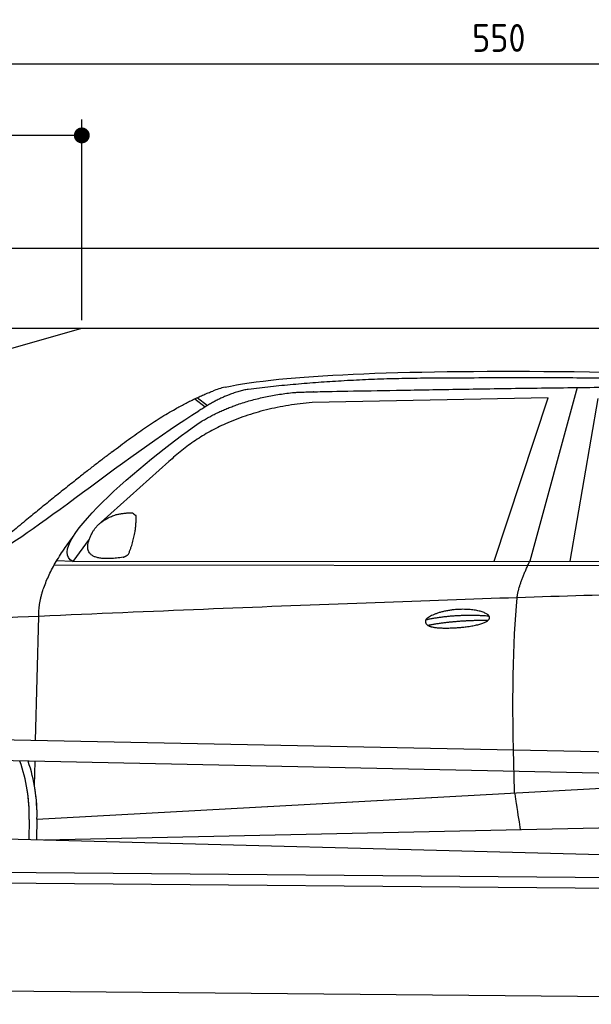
# Model space of a CAD drawing. Header units: millimetres. Extents: x -411 to 6777, y 0 to 6877.
# Tile 4 of 6: x 1744 to 3183, y 4400 to 6877. Entities that reach past the tile are written whole.
import ezdxf

# ---------------------------------------------------------------- set-up
doc = ezdxf.new("R2010")
doc.units = ezdxf.units.MM
doc.layers.add('4', color=3, linetype='Continuous')
for name, color, linetype, lineweight in [('car', 10, 'Continuous', 25), ('Freiraum', 7, 'Continuous', 25), ('Gebäude', 7, 'Continuous', 25), ('Plattform', 7, 'Continuous', 25)]:
    doc.layers.add(name, color=color, linetype=linetype, lineweight=lineweight)
doc.styles.get("Standard").update_dxf_attribs({"font": 'ISOCP.SHX'})
doc.dimstyles.new('GEN-ISO', dxfattribs={"dimscale": 20, "dimtxt": 3.5, "dimasz": 2, "dimexe": 2, "dimexo": 1, "dimgap": 1.5, "dimtad": 1, "dimdec": 1, "dimlfac": 0.1, "dimdsep": 46, "dimtxsty": 'STANDARD', "dimblk": 'PUNKT', "dimcen": 2, "dimclrd": 256, "dimclre": 256, "dimclrt": 2, "dimadec": 0, "dimazin": 0, "dimtp": 0.1, "dimtm": 0.1, "dimtfac": 0.71, "dimtdec": 1, "dimtmove": 2, "dimatfit": 3, "dimldrblk": 'PUNKT', "dimfxl": 2, "dimtolj": 1, "dimarcsym": 0})

# ---------------------------------------------------------------- blocks, each defined once
blk = doc.blocks.new('PUNKT')
at = {"layer": '4', "color": 0, "linetype": 'ByBlock'}
blk.add_line((-0.5, 0), (-1, 0), dxfattribs=at)
at = {"layer": '4', "color": 0, "linetype": 'ByBlock', "const_width": 0.5}
blk.add_lwpolyline([(-0.25, 0, 1), (0.25, 0, 1)], format="xyb", close=True, dxfattribs=at)
blk = doc.blocks.new('*D37')
at = {"layer": '4', "lineweight": -2, "transparency": 16777216}
for p, q in [((200, 6120.9), (200, 6805.8)), ((5700, 6270.9), (5700, 6805.8)), ((240, 6765.8), (5660, 6765.8))]:
    blk.add_line(p, q, dxfattribs=at)
at = {"layer": 'Defpoints', "color": 0, "transparency": 16777216}
for p in [(5700, 6765.8), (5700, 6250.9), (200, 6100.9)]:
    blk.add_point(p, dxfattribs=at)
at = {"layer": '4', "lineweight": -2, "transparency": 16777216, "xscale": 40, "yscale": 40, "zscale": 40, "rotation": 180}
blk.add_blockref('PUNKT', (200, 6765.8), dxfattribs=at)
at = {"layer": '4', "lineweight": -2, "transparency": 16777216, "xscale": 40, "yscale": 40, "zscale": 40}
blk.add_blockref('PUNKT', (5700, 6765.8), dxfattribs=at)
at = {"layer": '4', "color": 2, "transparency": 16777216, "insert": (2950, 6830.8), "char_height": 70, "attachment_point": 5}
blk.add_mtext('550', dxfattribs=at)
blk = doc.blocks.new('Car')
at = {"layer": 'car'}
for p, q in [((3092.7, 5980.1), (2977.4, 5542.1)), ((2136.4, 5945.8), (2162, 5926)), ((3019.6, 5953.7), (2425.9, 5936.3)), ((2887.3, 5541.3), (3019.6, 5953.7)), ((3079, 5543.1), (3146.1, 5952.9)), ((2130.6, 5943.1), (2156.7, 5922.8)), ((2066.4, 5784.4), (1897, 5630.5)), ((1867.8, 5587), (1827.2, 5531)), ((1827.2, 5531), (4479, 5556.7)), ((1780.3, 5521.6), (4423.5, 5542.7)), ((1827.2, 5531), (1785.9, 5531.7)), ((1737.1, 5079.5), (1742.4, 5392)), ((1735.2, 4966.5), (1736.3, 5027.1)), ((1742.5, 4881.9), (3611.5, 5001.2)), ((1742.5, 4881.9), (2766, 4947.2)), ((1722.9, 4881.1), (1722.1, 4830.7)), ((1742.5, 4881.9), (1741.8, 4830.3)), ((1762.3, 4830), (3647.7, 4888.6)), ((1663.9, 4831.6), (3712.8, 4797))]:
    blk.add_line(p, q, dxfattribs=at)
for centre, radius, start, end in [((2244.9, 5802.7), 174.5, 102.8736, 113.54), ((1318.4, 4887.9), 404.6, 359.0314, 20.1942), ((1318.4, 4887.9), 424.2, 359.1908, 19.1882), ((1318.4, 4887.9), 404.6, 359.0315, 10.2025), ((1318.4, 4887.9), 424.2, 359.1908, 9.6942)]:
    blk.add_arc(centre, radius, start, end, dxfattribs=at)
for points, degree in [([(2206, 5972.9), (2493, 6037.1), (3378.2, 6031.9), (4550.7, 5979.4)], 3), ([(2736.5, 6000.1), (2493.7, 5997.8), (2264.6, 5967.9)], 2), ([(3700.7, 5994.3), (3352.4, 6010.5), (2736.5, 6000.1)], 2), ([(1923.3, 5807.4), (2063.3, 5918.9), (2175.2, 5962.7)], 2), ([(2264.6, 5967.9), (2208.4, 5958.3), (2140.4, 5912.4)], 2), ([(2147, 5885.7), (2240.2, 5944.3), (2375.7, 5960.7)], 2), ([(2425.9, 5936.3), (2202, 5915), (2066.4, 5784.4)], 2), ([(1627.3, 5553.6), (1663, 5550.2), (1962.9, 5801.8), (2140.4, 5912.4)], 3), ([(1827.2, 5531), (1743.8, 5570.3), (2035.6, 5809.3), (2147, 5885.7)], 3), ([(1923.3, 5807.4), (1842.7, 5746.2), (1741.1, 5661.8), (1612.8, 5555.4), (1618.7, 5553.5)], 4), ([(1875.9, 5604.8), (1892.1, 5635.2), (1934.7, 5649.6)], 2), ([(1934.7, 5649.6), (1963.3, 5655.7), (1976.2, 5654.5)], 2), ([(1966.9, 5550.4), (1987.8, 5603.6), (1984.8, 5648.4)], 2), ([(1976.2, 5654.5), (1982.3, 5648.5), (1984.8, 5648.4)], 2), ([(1953.4, 5542.6), (1831.4, 5522.7), (1875.9, 5604.8)], 2), ([(1742.4, 5392), (1739.3, 5475.5), (1827.1, 5593.7)], 2), ([(1953.4, 5542.6), (1959.4, 5544.4), (1966.9, 5550.4)], 2), ([(2946.3, 5449.9), (2949.1, 5480.9), (2977.4, 5542.1)], 2), ([(4698.3, 5487), (3821.6, 5507.3), (1389.6, 5372.9)], 2), ([(2716.7, 5392.5), (2792.1, 5409.4), (2875.6, 5403.6)], 2), ([(2721.7, 5378.7), (2795.8, 5393.3), (2873.7, 5392.5)], 2)]:
    blk.add_open_spline(points, degree=degree, dxfattribs=at)
for points, degree, knots in [([(2375.7, 5960.7), (2402.2, 5963), (2541.7, 5966.1), (3562.9, 5995.6), (4183.2, 5994.8), (4640.1, 5826.4), (4618, 5652.6)], 4, [0.0821318, 0.0821318, 0.0821318, 0.0821318, 0.0821318, 0.258851, 0.508851, 1, 1, 1, 1, 1]), ([(2944.5, 4958.6), (2944, 4972.2), (2943.4, 4985.5), (2942.9, 4998.7), (2935.6, 5188.5), (2936.7, 5338.9), (2946.3, 5449.9)], 3, [0, 0, 0, 0, 0.064923, 0.064923, 0.064923, 1, 1, 1, 1]), ([(2716.7, 5392.5), (2720.9, 5397.6), (2741.9, 5414), (2824.6, 5434.1), (2939.9, 5398), (2831.2, 5369.4), (2746.5, 5370), (2712.1, 5373.5), (2716.7, 5392.5)], 5, [0, 0, 0, 0, 0, 0, 0.300106, 0.500106, 0.700106, 1, 1, 1, 1, 1, 1]), ([(2944.5, 4958.6), (2945.3, 4953.9), (2946, 4949.4), (2946.7, 4945.1), (2947.3, 4941.1), (2947.9, 4937.2), (2948.5, 4933.5), (2953.3, 4903.3), (2957.1, 4881.2), (2959.7, 4867.2)], 3, [-0.000011, -0.000011, -0.000011, -0.000011, 0.107576, 0.107576, 0.107576, 0.206414, 0.206414, 0.206414, 1, 1, 1, 1])]:
    blk.add_open_spline(points, degree=degree, knots=knots, dxfattribs=at)
blk = doc.blocks.new('_Dot')
at = {"color": 0, "linetype": 'ByBlock', "lineweight": -2}
blk.add_line((-0.5, 0), (-1, 0), dxfattribs=at)
at = {"color": 0, "linetype": 'ByBlock', "const_width": 0.5}
blk.add_lwpolyline([(-0.25, 0, 1), (0.25, 0, 1)], format="xyb", close=True, dxfattribs=at)
blk = doc.blocks.new('*D43')
at = {"layer": '4', "lineweight": -2, "transparency": 16777216}
for p, q in [((200, 6120.9), (200, 6625.7)), ((1900, 6120.9), (1900, 6625.7)), ((1860, 6585.7), (240, 6585.7))]:
    blk.add_line(p, q, dxfattribs=at)
at = {"layer": 'Defpoints', "color": 0, "transparency": 16777216}
for p in [(200, 6585.7), (200, 6100.9), (1900, 6100.9)]:
    blk.add_point(p, dxfattribs=at)
at = {"layer": '4', "lineweight": -2, "transparency": 16777216, "xscale": 40, "yscale": 40, "zscale": 40, "rotation": 180}
blk.add_blockref('_Dot', (200, 6585.7), dxfattribs=at)
at = {"layer": '4', "lineweight": -2, "transparency": 16777216, "xscale": 40, "yscale": 40, "zscale": 40}
blk.add_blockref('_Dot', (1900, 6585.7), dxfattribs=at)
at = {"layer": '4', "color": 2, "transparency": 16777216, "insert": (1050, 6650.7), "char_height": 70, "attachment_point": 5}
blk.add_mtext('170', dxfattribs=at)
blk = doc.blocks.new('Plattform OG 6200 550')
at = {"layer": 'Plattform'}
for p, q in [((5482.3, 4989.6), (348.5, 5092)), ((5481.2, 4933.6), (347.5, 5041)), ((440.2, 4743.6), (5395, 4700.4)), ((446, 4716.5), (5394.8, 4673.4)), ((5437.5, 4400), (372.6, 4444.2))]:
    blk.add_line(p, q, dxfattribs=at)
blk = doc.blocks.new('Gebäude_385_GT205')
at = {"layer": 'Freiraum', "linetype": 'Continuous'}
blk.add_lwpolyline([(200, 5850.9), (350, 5850.9), (350, 5700.9), (499.8, 5700.9), (1900, 6100.9)], dxfattribs=at)
at = {"layer": 'Gebäude', "linetype": 'Continuous'}
for p, q in [((5900, 6300.8), (0, 6300.8)), ((200, 6100.9), (5700, 6100.9))]:
    blk.add_line(p, q, dxfattribs=at)

msp = doc.modelspace()

# ---------------------------------------------------------------- block references
at = {"layer": 'car', "rotation": 359.4752422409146}
msp.add_blockref('Car', (0, 0), dxfattribs=at)
at = {"layer": 'Gebäude'}
msp.add_blockref('Gebäude_385_GT205', (0, 0), dxfattribs=at)
at = {"layer": 'Plattform'}
msp.add_blockref('Plattform OG 6200 550', (0, 0), dxfattribs=at)

# ---------------------------------------------------------------- dimensions: what is measured, and where the dimension line sits
at = {"layer": '4'}
for base, p1, p2, override, picture, middle in [((5700, 6765.8), (200, 6100.88), (5700, 6250.88), {"dimtdec": 3, "dimtolj": 0}, '*D37', (2950, 6830.8)), ((200, 6585.7), (1900, 6100.88), (200, 6100.88), {"dimblk1": 'Dot', "dimblk2": 'Dot', "dimsah": 1, "dimtdec": 3, "dimtolj": 0}, '*D43', (1050, 6650.7))]:
    dim = msp.add_linear_dim(base=base, p1=p1, p2=p2, dimstyle='GEN-ISO', override=override, dxfattribs=at)
    dim.commit()
    dim.dimension.update_dxf_attribs({"geometry": picture, "text_midpoint": middle})

doc.saveas('drawing.dxf')
